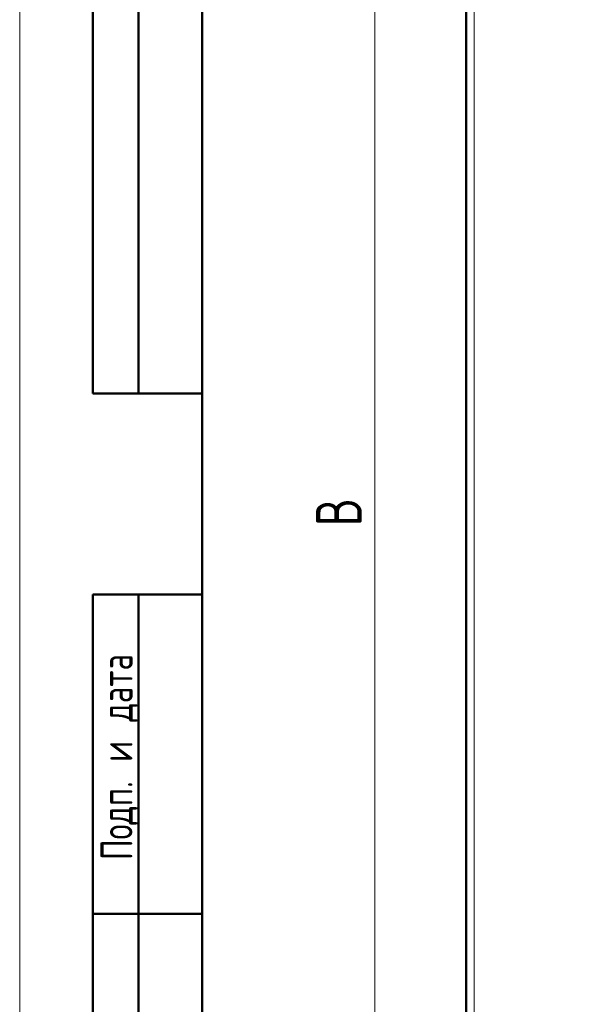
# Model space of a CAD drawing. Header units: millimetres. Extents: x 0 to 420, y 0 to 297.
# Tile 2 of 11: x 0 to 61, y 105 to 213. Entities that reach past the tile are written whole.
import ezdxf

# ---------------------------------------------------------------- set-up
doc = ezdxf.new("R2010")
doc.units = ezdxf.units.MM
doc.styles.add('SLDTEXTSTYLE0', font='TXT', dxfattribs={"width": 0.7, "bigfont": 'bigfont'})
doc.styles.add('SLDTEXTSTYLE1', font='TXT', dxfattribs={"width": 0.7})
doc.dimstyles.new('SLDDIMSTYLE0', dxfattribs={"dimtxt": 5, "dimasz": 5, "dimexe": 0, "dimexo": 0.0625, "dimgap": 1.25, "dimtad": 2, "dimdec": 1, "dimlfac": 2.5, "dimrnd": 1e-09, "dimzin": 12, "dimdsep": 46, "dimtxsty": 'SLDTEXTSTYLE1', "dimsah": 1, "dimcen": 0.09, "dimadec": 0, "dimazin": 3, "dimtfac": 1, "dimtdec": 3, "dimtofl": 0, "dimtmove": 0, "dimatfit": 3, "dimfxl": 0, "dimfrac": 2, "dimtolj": 1, "dimtzin": 12, "dimarcsym": 0})

# ---------------------------------------------------------------- blocks, each defined once
blk = doc.blocks.new('_D_1')
at = {"color": 7, "linetype": 'Continuous', "lineweight": 0}
for p, q in [((62.94, 235.65), (37.91, 235.65)), ((38.91, 235.65), (38.91, 82.45)), ((62.94, 82.45), (37.91, 82.45))]:
    blk.add_line(p, q, dxfattribs=at)
at = {"color": 7, "linetype": 'Continuous', "lineweight": 18}
for points in [[(38.91, 235.65), (38.14, 230.65), (39.68, 230.65)], [(38.91, 82.45), (39.68, 87.45), (38.14, 87.45)]]:
    blk.add_solid(points, dxfattribs=at)
at = {"color": 7, "linetype": 'Continuous', "lineweight": 18, "insert": (32.46, 157.45), "char_height": 5, "attachment_point": 1, "rotation": 90, "style": 'SLDTEXTSTYLE0'}
blk.add_mtext('В', dxfattribs=at)

msp = doc.modelspace()

# ---------------------------------------------------------------- linework, layer by layer
at = {"color": 7, "linetype": 'Continuous', "lineweight": 18}
msp.add_line((0, 297), (0, 0), dxfattribs=at)
at = {"color": 7, "linetype": 'Continuous', "lineweight": 50}
for p, q in [((8, 172), (8, 292)), ((8, 172), (8, 292)), ((13, 172), (13, 292)), ((13, 172), (13, 292)), ((20, 292), (20, 5)), ((20, 292), (20, 5)), ((48.909, 218.889), (48.909, 96.415)), ((8, 172), (20, 172)), ((8, 5), (8, 150)), ((8, 150), (20, 150)), ((13, 5), (13, 150)), ((20, 115), (8, 115))]:
    msp.add_line(p, q, dxfattribs=at)
at = {"color": 9, "linetype": 'Continuous', "lineweight": 18}
msp.add_line((49.789, 218.772), (49.789, 96.532), dxfattribs=at)

# ---------------------------------------------------------------- texts
at = {"color": 7, "linetype": 'Continuous', "lineweight": 0, "insert": (8.861, 132.176), "char_height": 3.5, "attachment_point": 2, "rotation": 90, "style": 'SLDTEXTSTYLE0'}
msp.add_mtext('Подп. и дата', dxfattribs=at)

# ---------------------------------------------------------------- dimensions: what is measured, and where the dimension line sits
at = {"color": 7, "linetype": 'Continuous', "lineweight": 18}
dim = msp.add_linear_dim(base=(38.909, 82.452), p1=(62.949, 235.652), p2=(62.949, 82.452), angle=90, text='В', dimstyle='SLDDIMSTYLE0', dxfattribs=at)
dim.commit()
dim.dimension.update_dxf_attribs({"geometry": '_D_1', "text_midpoint": (38.909, 159.052), "dimtype": 160})

doc.saveas('drawing.dxf')
